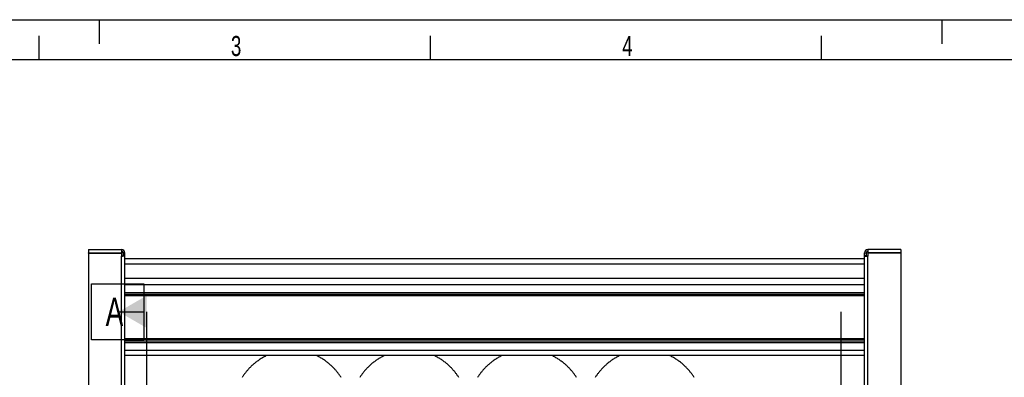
# Model space of a CAD drawing. Extents: x 0 to 420, y -27 to 297.
# Tile 16 of 17: x 120 to 243, y 252 to 297. Entities that reach past the tile are written whole.
import ezdxf

# ---------------------------------------------------------------- set-up
doc = ezdxf.new("R2010")
doc.units = 0
doc.header["$LTSCALE"] = 23.1
for name, color, linetype in [('110528_DXF_DIMENSION', 7, 'CONTINUOUS'), ('110534_DXF_CONTINUOUS_LINE', 7, 'CONTINUOUS'), ('110536_DXF_CONTINUOUS_LINE', 7, 'CONTINUOUS'), ('110802_DXF_CONTINUOUS_LINE', 7, 'CONTINUOUS'), ('ASEM_85_125-10_DXF_FORMAT', 7, 'CONTINUOUS'), ('HOSE_125_10_DXF_CONTINUOUS', 7, 'CONTINUOUS')]:
    doc.layers.add(name, color=color, linetype=linetype)
doc.styles.get("Standard").update_dxf_attribs({"font": 'txt', "width": 0.7})

msp = doc.modelspace()

# ---------------------------------------------------------------- linework, layer by layer
at = {"layer": '110528_DXF_DIMENSION', "color": 2, "linetype": 'CONTINUOUS'}
for p, q in [((129.03238, 257.12396), (129.03238, 264.12396)), ((129.03238, 264.12396), (135.53238, 264.12396)), ((135.53238, 264.12396), (135.53238, 257.12396)), ((132.40738, 260.62396), (135.53238, 260.62396)), ((135.90738, 178.12511), (135.90738, 260.62396)), ((222.40288, 260.62396), (222.40288, 178.12511)), ((135.53238, 257.12396), (129.03238, 257.12396))]:
    msp.add_line(p, q, dxfattribs=at)
msp.add_solid([(135.90738, 262.64468), (135.90738, 258.60323), (132.40738, 260.62396)], dxfattribs=at)
at = {"layer": '110534_DXF_CONTINUOUS_LINE', "color": 3, "linetype": 'CONTINUOUS'}
for p, q in [((128.65738, 268.37453), (128.65738, 267.97453)), ((128.65738, 268.37453), (132.75738, 268.37453)), ((128.65738, 267.97453), (132.75738, 267.97453)), ((128.65738, 267.92955), (128.65738, 226.14952)), ((128.65738, 267.92955), (132.75738, 267.92955)), ((132.75738, 268.37453), (132.75738, 267.97453)), ((132.75738, 267.92955), (132.75738, 267.534)), ((133.15738, 220.0514), (133.15738, 267.97453))]:
    msp.add_line(p, q, dxfattribs=at)
at = {"layer": '110534_DXF_CONTINUOUS_LINE', "color": 7, "linetype": 'CONTINUOUS'}
for p, q in [((128.65738, 267.92955), (128.65738, 267.95931)), ((128.65738, 267.95931), (132.75738, 267.95931)), ((132.75738, 267.92955), (132.75738, 267.95931)), ((132.95738, 267.97453), (132.95738, 267.59354)), ((133.15738, 267.97453), (132.95738, 267.97453)), ((132.95738, 267.59354), (133.15738, 267.59354))]:
    msp.add_line(p, q, dxfattribs=at)
at = {"layer": '110534_DXF_CONTINUOUS_LINE', "color": 9, "linetype": 'CONTINUOUS'}
msp.add_line((132.75738, 220.10865), (132.75738, 267.534), dxfattribs=at)
at = {"layer": '110534_DXF_CONTINUOUS_LINE', "color": 3, "linetype": 'CONTINUOUS'}
msp.add_arc((132.75738, 267.97453), 0.4, 0, 90, dxfattribs=at)
at = {"layer": '110534_DXF_CONTINUOUS_LINE', "color": 7, "linetype": 'CONTINUOUS'}
msp.add_arc((132.75738, 267.97453), 0.2, 0, 90, dxfattribs=at)
msp.add_open_spline([(132.75738, 267.56377), (132.78291, 267.56377), (132.83026, 267.56512), (132.89184, 267.57054), (132.93257, 267.57834), (132.95209, 267.58573), (132.95738, 267.59122), (132.95738, 267.59354)], degree=3, knots=[0, 0, 0, 0, 0.371999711, 0.688785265, 0.904575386, 0.966166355, 1, 1, 1, 1], dxfattribs=at)
at = {"layer": '110534_DXF_CONTINUOUS_LINE', "color": 3, "linetype": 'CONTINUOUS'}
msp.add_open_spline([(133.15738, 267.59354), (133.15738, 267.5889), (133.14679, 267.57792), (133.10775, 267.56314), (133.0263, 267.54754), (132.90313, 267.53669), (132.80843, 267.534), (132.75738, 267.534)], degree=3, knots=[0, 0, 0, 0, 0.033833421, 0.095422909, 0.311214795, 0.627999, 1, 1, 1, 1], dxfattribs=at)
at = {"layer": '110536_DXF_CONTINUOUS_LINE', "color": 3, "linetype": 'CONTINUOUS'}
for p, q in [((225.35738, 203.87454), (225.35738, 267.97453)), ((225.75738, 268.37453), (225.75738, 267.97453)), ((229.85738, 268.37453), (225.75738, 268.37453)), ((229.85738, 267.97453), (225.75738, 267.97453)), ((225.75738, 267.92955), (225.75738, 267.534)), ((229.85738, 267.92955), (225.75738, 267.92955)), ((229.85738, 268.37453), (229.85738, 267.97453)), ((229.85738, 267.92955), (229.85738, 226.14952))]:
    msp.add_line(p, q, dxfattribs=at)
at = {"layer": '110536_DXF_CONTINUOUS_LINE', "color": 7, "linetype": 'CONTINUOUS'}
for p, q in [((225.35738, 267.97453), (225.55738, 267.97453)), ((225.55738, 267.59354), (225.35738, 267.59354)), ((225.55738, 267.97453), (225.55738, 267.59354)), ((225.75738, 267.92955), (225.75738, 267.95931)), ((229.85738, 267.95931), (225.75738, 267.95931)), ((229.85738, 267.92955), (229.85738, 267.95931))]:
    msp.add_line(p, q, dxfattribs=at)
at = {"layer": '110536_DXF_CONTINUOUS_LINE', "color": 9, "linetype": 'CONTINUOUS'}
msp.add_line((225.75738, 220.10865), (225.75738, 267.534), dxfattribs=at)
at = {"layer": '110536_DXF_CONTINUOUS_LINE', "color": 3, "linetype": 'CONTINUOUS'}
msp.add_arc((225.75738, 267.97453), 0.4, 90, 180, dxfattribs=at)
at = {"layer": '110536_DXF_CONTINUOUS_LINE', "color": 7, "linetype": 'CONTINUOUS'}
msp.add_arc((225.75738, 267.97453), 0.2, 90, 180, dxfattribs=at)
at = {"layer": '110536_DXF_CONTINUOUS_LINE', "color": 3, "linetype": 'CONTINUOUS'}
msp.add_open_spline([(225.35738, 267.59354), (225.35738, 267.5889), (225.36798, 267.57792), (225.40701, 267.56314), (225.48847, 267.54754), (225.61163, 267.53669), (225.70634, 267.534), (225.75738, 267.534)], degree=3, knots=[0, 0, 0, 0, 0.033833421, 0.095422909, 0.311214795, 0.627999, 1, 1, 1, 1], dxfattribs=at)
at = {"layer": '110536_DXF_CONTINUOUS_LINE', "color": 7, "linetype": 'CONTINUOUS'}
msp.add_open_spline([(225.75738, 267.56377), (225.73186, 267.56377), (225.68451, 267.56512), (225.62293, 267.57054), (225.5822, 267.57834), (225.56268, 267.58573), (225.55738, 267.59122), (225.55738, 267.59354)], degree=3, knots=[0, 0, 0, 0, 0.371999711, 0.688785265, 0.904575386, 0.966166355, 1, 1, 1, 1], dxfattribs=at)
at = {"layer": '110802_DXF_CONTINUOUS_LINE', "color": 7, "linetype": 'CONTINUOUS'}
for p, q in [((133.15738, 267.27542), (225.35738, 267.27542)), ((225.35738, 264.77453), (133.15738, 264.77453)), ((225.35738, 255.19431), (133.15738, 255.19431))]:
    msp.add_line(p, q, dxfattribs=at)
at = {"layer": '110802_DXF_CONTINUOUS_LINE', "color": 9, "linetype": 'CONTINUOUS'}
for p, q in [((133.15738, 266.57554), (225.35738, 266.57554)), ((225.35738, 263.97046), (133.15738, 263.97046)), ((133.15738, 263.01934), (225.35738, 263.01934)), ((133.15738, 262.82263), (225.35738, 262.82263)), ((225.35738, 262.669), (133.15738, 262.669)), ((225.35738, 262.60343), (133.15738, 262.60343)), ((225.35738, 257.24648), (133.15738, 257.24648)), ((225.35738, 257.1722), (133.15738, 257.1722)), ((225.35738, 256.9642), (133.15738, 256.9642)), ((225.35738, 256.74137), (133.15738, 256.74137)), ((225.35738, 255.79024), (133.15738, 255.79024))]:
    msp.add_line(p, q, dxfattribs=at)
at = {"layer": 'ASEM_85_125-10_DXF_FORMAT', "color": 7, "linetype": 'CONTINUOUS'}
for p, q in [((-0.00158, 296.99848), (419.99842, 296.99848)), ((129.99842, 293.99848), (129.99842, 296.99848)), ((234.99842, 293.99848), (234.99842, 296.99848)), ((122.49842, 291.99848), (122.49842, 294.99848)), ((171.24842, 291.99848), (171.24842, 294.99848)), ((219.99842, 291.99848), (219.99842, 294.99848)), ((414.99842, 291.99848), (24.99842, 291.99848))]:
    msp.add_line(p, q, dxfattribs=at)
at = {"layer": 'HOSE_125_10_DXF_CONTINUOUS', "color": 7, "linetype": 'CONTINUOUS'}
for points in [[(150.89906, 255.19431), (150.85812, 255.17525), (150.75277, 255.12411), (150.64852, 255.0714), (150.54545, 255.0172), (150.44359, 254.96154), (150.34296, 254.90445), (150.24364, 254.84601), (150.14565, 254.78624), (150.04899, 254.7252), (149.95377, 254.66295), (149.85998, 254.59955), (149.76763, 254.53503), (149.67681, 254.46948), (149.58753, 254.40296), (149.49977, 254.33549), (149.4136, 254.26718), (149.32904, 254.19807), (149.24606, 254.12819), (149.1647, 254.05763), (149.08495, 253.98643), (149.00681, 253.91462), (148.93034, 253.84234), (148.85556, 253.76964), (148.78242, 253.69655), (148.71093, 253.62312), (148.64109, 253.54943), (148.57285, 253.47547), (148.50612, 253.40121), (148.44083, 253.32663), (148.37702, 253.2518), (148.31471, 253.17683), (148.25386, 253.10171), (148.19447, 253.02651), (148.13667, 252.95146), (148.08048, 252.87664), (148.02581, 252.80204), (147.97266, 252.72771), (147.92103, 252.65375), (147.87085, 252.58012), (147.822, 252.50673), (147.77447, 252.43362)], [(160.12049, 252.44753), (160.07256, 252.52094), (160.02324, 252.59471), (159.97253, 252.66875), (159.92047, 252.74297), (159.86701, 252.81736), (159.81213, 252.89188), (159.75588, 252.96641), (159.69823, 253.04091), (159.63915, 253.11537), (159.57865, 253.18973), (159.51673, 253.26392), (159.45334, 253.33796), (159.38844, 253.41183), (159.32199, 253.4855), (159.25399, 253.55895), (159.18437, 253.63217), (159.1131, 253.70514), (159.04017, 253.7778), (158.96557, 253.8501), (158.88927, 253.92202), (158.81127, 253.9935), (158.73163, 254.06442), (158.65033, 254.13473), (158.56736, 254.20441), (158.48281, 254.27333), (158.39666, 254.34145), (158.30891, 254.40873), (158.21965, 254.47506), (158.12888, 254.5404), (158.03659, 254.60471), (157.94289, 254.66789), (157.84776, 254.72991), (157.75122, 254.79073), (157.65336, 254.85026), (157.55419, 254.90847), (157.45372, 254.96533), (157.35206, 255.02074), (157.24922, 255.07469), (157.14521, 255.12715), (157.04014, 255.17804), (157.00511, 255.19431)], [(165.56561, 255.19431), (165.53083, 255.17816), (165.42567, 255.12723), (165.32157, 255.07473), (165.21865, 255.02074), (165.11689, 254.96527), (165.01632, 254.90836), (164.91706, 254.8501), (164.81912, 254.79051), (164.72249, 254.72963), (164.6273, 254.66756), (164.53354, 254.60433), (164.44122, 254.53999), (164.35043, 254.47463), (164.26118, 254.4083), (164.17346, 254.34103), (164.08734, 254.27292), (164.00281, 254.20401), (163.91988, 254.13435), (163.83859, 254.06404), (163.75893, 253.9931), (163.6809, 253.92159), (163.60453, 253.8496), (163.52983, 253.77718), (163.45675, 253.70436), (163.38531, 253.63121), (163.3155, 253.55776), (163.24728, 253.48405), (163.18063, 253.41011), (163.11553, 253.33597), (163.05195, 253.26166), (162.98986, 253.18721), (162.92923, 253.11264), (162.87006, 253.03799), (162.81233, 252.96332), (162.75602, 252.88865), (162.70111, 252.81401), (162.64762, 252.7395), (162.59553, 252.66515), (162.54479, 252.59097), (162.49543, 252.51706), (162.44744, 252.44347)], [(174.79012, 252.44287), (174.74262, 252.51573), (174.69395, 252.58865), (174.64408, 252.66163), (174.5928, 252.73492), (174.54003, 252.80856), (174.48577, 252.88246), (174.42996, 252.95663), (174.37251, 253.03112), (174.31344, 253.10581), (174.25289, 253.18047), (174.19085, 253.25503), (174.12729, 253.32949), (174.06224, 253.40374), (173.99575, 253.47768), (173.92773, 253.55135), (173.85811, 253.62478), (173.78684, 253.69794), (173.71391, 253.77079), (173.6393, 253.8433), (173.56293, 253.91547), (173.48484, 253.98722), (173.40507, 254.05842), (173.32361, 254.12905), (173.24045, 254.19905), (173.15571, 254.26828), (173.06937, 254.3367), (172.98143, 254.40427), (172.89199, 254.47087), (172.80108, 254.53644), (172.70868, 254.60096), (172.61486, 254.66433), (172.51964, 254.72653), (172.42302, 254.78752), (172.32508, 254.84721), (172.22583, 254.90558), (172.12528, 254.96258), (172.02352, 255.01816), (171.92056, 255.07227), (171.81643, 255.12488), (171.7112, 255.17593), (171.67172, 255.19431)], [(180.23214, 255.19431), (180.20411, 255.18133), (180.09912, 255.13062), (179.9952, 255.07835), (179.89244, 255.02459), (179.79085, 254.96936), (179.69045, 254.9127), (179.59134, 254.85469), (179.49354, 254.79536), (179.39705, 254.73474), (179.30197, 254.67292), (179.20831, 254.60994), (179.11606, 254.54584), (179.02532, 254.4807), (178.93607, 254.41456), (178.84831, 254.34746), (178.76212, 254.27949), (178.67747, 254.21068), (178.59436, 254.14108), (178.51289, 254.0708), (178.43304, 253.99989), (178.35481, 253.92838), (178.27828, 253.85643), (178.20348, 253.78411), (178.13034, 253.71142), (178.05889, 253.63843), (177.98912, 253.56522), (177.92098, 253.49179), (177.85444, 253.41817), (177.78946, 253.34438), (177.72603, 253.27047), (177.66411, 253.19644), (177.60365, 253.12231), (177.54465, 253.04811), (177.4871, 252.97392), (177.43098, 252.89975), (177.37626, 252.82564), (177.32296, 252.75168), (177.27107, 252.67791), (177.22054, 252.60434), (177.17138, 252.53104), (177.12359, 252.45809)], [(189.45579, 252.44451), (189.40806, 252.51768), (189.35916, 252.59089), (189.30906, 252.66415), (189.25765, 252.73757), (189.20488, 252.81114), (189.15073, 252.88482), (189.09509, 252.95872), (189.03788, 253.03284), (188.97911, 253.10711), (188.91879, 253.18146), (188.85685, 253.25588), (188.79329, 253.33032), (188.72816, 253.40463), (188.66144, 253.4788), (188.5931, 253.55278), (188.52322, 253.62643), (188.4518, 253.6997), (188.37879, 253.77258), (188.30423, 253.84499), (188.22812, 253.91687), (188.15043, 253.98821), (188.07108, 254.05901), (187.99004, 254.12926), (187.90732, 254.19889), (187.82293, 254.26784), (187.73682, 254.33609), (187.64902, 254.40358), (187.55966, 254.47013), (187.46874, 254.53573), (187.37627, 254.60032), (187.28236, 254.66377), (187.18704, 254.72605), (187.09031, 254.78711), (186.99225, 254.84689), (186.89288, 254.90533), (186.79221, 254.9624), (186.69034, 255.01804), (186.58729, 255.07219), (186.48307, 255.12485), (186.37777, 255.17593), (186.33828, 255.19431)], [(194.89904, 255.19431), (194.86195, 255.17707), (194.75672, 255.12606), (194.65257, 255.07349), (194.54958, 255.01942), (194.44778, 254.96388), (194.34719, 254.90689), (194.24791, 254.84856), (194.14996, 254.78892), (194.05335, 254.72799), (193.95818, 254.66589), (193.86447, 254.60264), (193.77221, 254.53828), (193.68148, 254.4729), (193.59227, 254.40655), (193.50459, 254.33925), (193.41848, 254.2711), (193.33393, 254.20212), (193.25094, 254.13236), (193.16959, 254.06193), (193.08985, 253.99085), (193.01171, 253.91918), (192.93525, 253.84704), (192.86047, 253.77447), (192.78734, 253.70152), (192.71583, 253.62821), (192.64594, 253.5546), (192.57763, 253.48071), (192.51086, 253.40655), (192.44558, 253.33211), (192.38179, 253.25746), (192.31955, 253.18271), (192.25882, 253.10789), (192.19958, 253.03304), (192.14188, 252.95828), (192.08571, 252.88367), (192.03102, 252.80922), (191.97777, 252.73493), (191.92594, 252.66085), (191.87548, 252.58699), (191.82634, 252.51331), (191.77849, 252.43985)], [(204.11265, 252.45962), (204.0649, 252.53247), (204.01598, 252.60538), (203.96586, 252.67833), (203.91442, 252.75146), (203.8616, 252.82476), (203.8074, 252.89819), (203.75171, 252.97183), (203.69445, 253.04569), (203.63564, 253.11971), (203.57527, 253.1938), (203.51331, 253.26794), (203.44973, 253.34209), (203.38456, 253.41615), (203.31778, 253.49008), (203.24936, 253.56385), (203.17936, 253.63734), (203.10774, 253.71052), (203.03448, 253.78336), (202.95964, 253.85574), (202.8832, 253.92764), (202.80513, 253.99901), (202.72548, 254.06978), (202.64424, 254.13989), (202.56139, 254.20933), (202.47698, 254.27798), (202.391, 254.34583), (202.30345, 254.41283), (202.21438, 254.47889), (202.12379, 254.54399), (202.03168, 254.60806), (201.93813, 254.67103), (201.84314, 254.73286), (201.74673, 254.7935), (201.64899, 254.85286), (201.54993, 254.91092), (201.44957, 254.96763), (201.34801, 255.02291), (201.24527, 255.07672), (201.14136, 255.12905), (201.03639, 255.17981), (201.00514, 255.19431)]]:
    msp.add_lwpolyline(points, dxfattribs=at)

# ---------------------------------------------------------------- texts
at = {"layer": '110528_DXF_DIMENSION', "color": 2, "linetype": 'CONTINUOUS', "insert": (130.78238, 262.37396), "char_height": 3.5, "width": 4.5, "attachment_point": 1}
msp.add_mtext('A', dxfattribs=at)
at = {"layer": 'ASEM_85_125-10_DXF_FORMAT', "color": 7, "linetype": 'CONTINUOUS', "char_height": 2.5, "attachment_point": 1}
for s, insert, width in [('3', (146.38927, 294.97512), 2.6785714), ('4', (195.13927, 294.97512), 2.9464286)]:
    msp.add_mtext(s, dxfattribs=dict(at, insert=insert, width=width))

doc.saveas('drawing.dxf')
